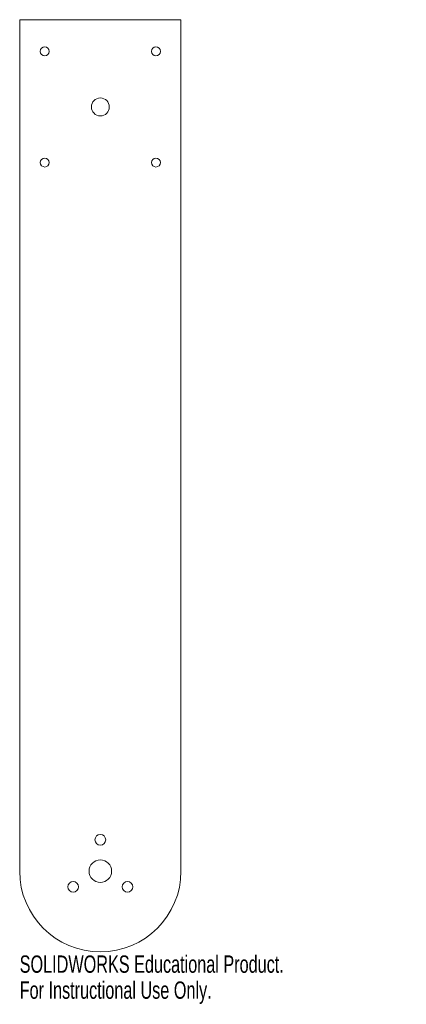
# Model space of a CAD drawing. Header units: millimetres. Extents: x -22 to 85, y -145 to 130.
import ezdxf

# ---------------------------------------------------------------- set-up
doc = ezdxf.new("R2010")
doc.units = ezdxf.units.MM
doc.styles.add('SLDTEXTSTYLE0', font='TXT', dxfattribs={"width": 0.7})

msp = doc.modelspace()

# ---------------------------------------------------------------- linework, layer by layer
at = {"color": 7, "linetype": 'Continuous', "lineweight": 15}
for p, q in [((22.5, 130), (-22.5, 130)), ((-22.5, 130), (-22.5, -107.5)), ((22.5, -107.5), (22.5, 130))]:
    msp.add_line(p, q, dxfattribs=at)
for centre, radius in [((-15.5, 121.16), 1.25), ((15.5, 121.16), 1.25), ((0, 105.66), 2.5), ((-15.5, 90.16), 1.25), ((15.5, 90.16), 1.25), ((0, -98.75), 1.5), ((0, -107.5), 3.15), ((-7.58, -111.88), 1.5), ((7.58, -111.88), 1.5)]:
    msp.add_circle(centre, radius, dxfattribs=at)
msp.add_arc((0, -107.5), 22.5, 180, 0, dxfattribs=at)

# ---------------------------------------------------------------- texts
at = {"color": 7, "linetype": 'Continuous', "char_height": 4.8336, "attachment_point": 1, "style": 'SLDTEXTSTYLE0'}
for s, insert in [('SOLIDWORKS Educational Product.', (-22.5, -131.02)), ('For Instructional Use Only.', (-22.5, -138.27))]:
    msp.add_mtext(s, dxfattribs=dict(at, insert=insert))

doc.saveas('drawing.dxf')
